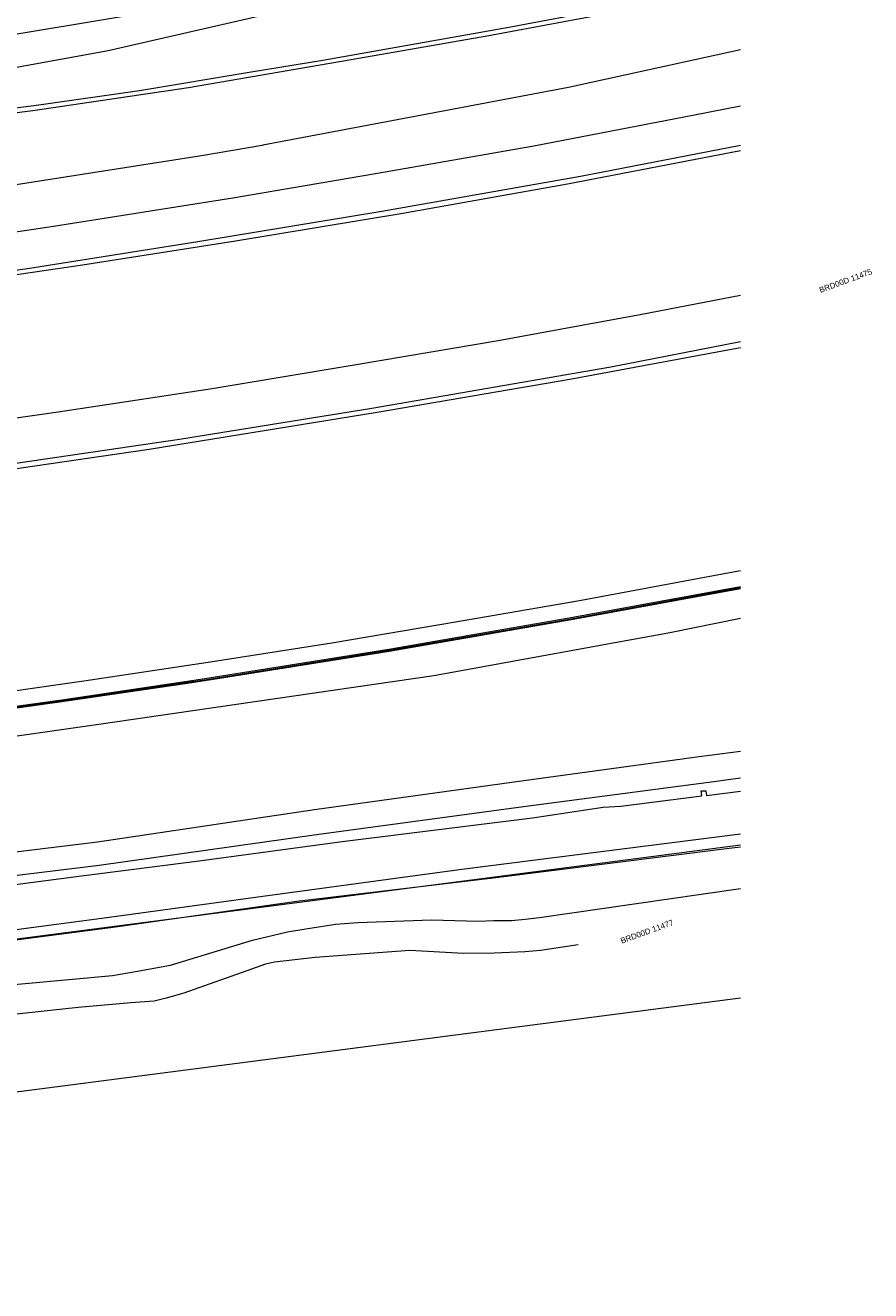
# Model space of a CAD drawing. Header units: metres. Extents: x 95652 to 96661, y 430734 to 431486.
# Tile 38 of 62: x 96553 to 96661, y 430823 to 430985. Entities that reach past the tile are written whole.
import ezdxf

# ---------------------------------------------------------------- set-up
doc = ezdxf.new("R2010")
doc.units = ezdxf.units.M
for name, color, linetype in [('BAR_TOPO', 7, 'CONTINUOUS'), ('BAR_WATER', 7, 'CONTINUOUS'), ('BAR_WEGEN', 7, 'CONTINUOUS'), ('BRK_Kadastrale percelen en nummers', 7, 'CONTINUOUS'), ('BRK_Kadatrale percelen', 7, 'CONTINUOUS')]:
    doc.layers.add(name, color=color, linetype=linetype)
doc.styles.add('NLCS-ISO', font='NLCS-ISO.ttf')

msp = doc.modelspace()

# ---------------------------------------------------------------- linework, layer by layer
at = {"layer": 'BAR_TOPO', "color": 8, "linetype": 'Continuous', "lineweight": 0, "ltscale": 0.01, "true_color": 0x707070, "flags": 128}
for points in [[(96438.98, 430968.78), (96464.67, 430971.46), (96481.13, 430973.06), (96498.46, 430975.32), (96532.41, 430980.24), (96566.46, 430985.88), (96601, 430993.05), (96636.96, 431001.79), (96644.44, 431003.9)], [(96644.44, 430981.47), (96622.49, 430976.68), (96583.5, 430969.3), (96583.39, 430969.28), (96575.65, 430967.94), (96544.34, 430963.05), (96512.85, 430958.83), (96487.97, 430955.91), (96448.54, 430951.87), (96416.95, 430949.18)], [(96415.92, 430883.07), (96439.9, 430884.88), (96463.61, 430887.01), (96487.26, 430889.44), (96510.9, 430892.17), (96534.52, 430895.18), (96558.13, 430898.47), (96573.85, 430900.8), (96576.07, 430901.12), (96599.59, 430904.88), (96623.05, 430908.95), (96644.44, 430912.87)], [(96644.44, 430912.97), (96623.03, 430909.05), (96599.57, 430904.98), (96576.07, 430901.22), (96573.84, 430900.9), (96558.12, 430898.57), (96534.51, 430895.28)], [(96534.54, 430895.08), (96558.15, 430898.37), (96573.87, 430900.7), (96576.07, 430901.02), (96599.6, 430904.78), (96623.07, 430908.85), (96644.44, 430912.77)], [(96644.44, 430891.96), (96639.17, 430891.28), (96616.77, 430888.23), (96590.09, 430884.54), (96562.4, 430880.4), (96535.53, 430877.14), (96513.4, 430874.92), (96485.78, 430872.31), (96464.36, 430870.09), (96434.78, 430866.9), (96420.69, 430866.91)], [(96644.44, 430881.42), (96635.7, 430880.3), (96608.89, 430876.91), (96583.48, 430873.45), (96562.96, 430870.68), (96541.04, 430867.77), (96514.99, 430864.74), (96500, 430863.06), (96492.36, 430862.21), (96463.59, 430859.38), (96444.19, 430857.54), (96417.9, 430855.53), (96413.16, 430855.39), (96412.21, 430856.07)]]:
    msp.add_lwpolyline(points, dxfattribs=at)
at = {"layer": 'BAR_WATER', "color": 8, "linetype": 'Continuous', "lineweight": 0, "ltscale": 0.01, "true_color": 0x707070, "flags": 128}
for points in [[(96644.44, 430888.57), (96641.04, 430888.11), (96616.72, 430884.92), (96590.34, 430881.34), (96562.6, 430877.43), (96536.12, 430874.21), (96514.43, 430871.68), (96486.3, 430868.37), (96464.52, 430866.35), (96435.45, 430863.86), (96430.32, 430863.75), (96423.66, 430862.97), (96421.16, 430863.11), (96419.76, 430863.29), (96418.63, 430863.7), (96416.21, 430864.29)], [(96542.43, 430873.76), (96560.37, 430876.11), (96575.37, 430878.02), (96593.61, 430880.48), (96617.9, 430883.51), (96626.89, 430884.87), (96629.18, 430885), (96639.49, 430886.29), (96639.42, 430886.94), (96640.01, 430886.97), (96640.08, 430886.37), (96644.44, 430886.91)], [(96412.79, 430862.38), (96412.26, 430861.7), (96411.05, 430859.59), (96410.9, 430858), (96411.51, 430856.03), (96412.34, 430854.76), (96413.57, 430854.27), (96416.18, 430853.99), (96418.06, 430853.21), (96422.4, 430853.74), (96436.2, 430854.88), (96457.94, 430857.11), (96480.87, 430859.07), (96500, 430861.07), (96500.84, 430861.16), (96520.75, 430863.99), (96543.44, 430866.83), (96564.69, 430869.58), (96587.81, 430872.87), (96612.85, 430875.87), (96642.64, 430879.59), (96644.44, 430879.82)]]:
    msp.add_lwpolyline(points, dxfattribs=at)
at = {"layer": 'BAR_WEGEN', "color": 8, "linetype": 'Continuous', "lineweight": 0, "ltscale": 0.01, "true_color": 0x707070, "flags": 128}
for points in [[(96438.98, 430968.78), (96462.83, 430970.2), (96484.52, 430971.65), (96510.89, 430974.02), (96530.31, 430975.94), (96546.66, 430978.29), (96563.73, 430981.4), (96583.83, 430985.99), (96599.85, 430989.79), (96617.83, 430993.44), (96644.44, 430998.48)], [(96644.44, 430989.38), (96637.9, 430988.07), (96612.3, 430983.27), (96594.76, 430980.19), (96574.02, 430976.65), (96554.14, 430973.71), (96535.01, 430971.28), (96516.9, 430969.33), (96500.13, 430967.87), (96480.57, 430966.29), (96462.57, 430965.09), (96445.96, 430964.1), (96442.67, 430963.93), (96441.02, 430963.75), (96436.08, 430963.49), (96424.41, 430962.83), (96419.14, 430962.67), (96416.89, 430962.76), (96412.79, 430962.62)], [(96644.44, 430990.05), (96640.23, 430989.21), (96629.11, 430986.99), (96614.86, 430984.32), (96605.75, 430982.69), (96591.12, 430980.12), (96581.98, 430978.61), (96567.73, 430976.24), (96554.92, 430974.4), (96539.82, 430972.46), (96529.02, 430971.14), (96510.66, 430969.31), (96498.71, 430968.26), (96484.2, 430967.1), (96470.27, 430966.12), (96458.34, 430965.4), (96436.44, 430964.12), (96430.45, 430963.87), (96421.78, 430963.26), (96419.1, 430963.1), (96419.06, 430964.7), (96416.85, 430964.6)], [(96421.1, 430943.15), (96425.29, 430943.56), (96437.5, 430944.6), (96460.52, 430946.81), (96484.64, 430949.43), (96507.3, 430952.1), (96535.22, 430955.77), (96556.78, 430958.98), (96579.67, 430962.6), (96598.13, 430965.76), (96618.05, 430969.22), (96638.57, 430973.18), (96644.44, 430974.34)], [(96644.44, 430968.58), (96622.34, 430964.33), (96601.35, 430960.6), (96579.73, 430957.01), (96560.47, 430954), (96537.83, 430950.71), (96517.24, 430947.94), (96496.17, 430945.37), (96475.13, 430942.97), (96454.76, 430940.91), (96437.36, 430939.25), (96424.34, 430938.18), (96412.5, 430937.21)], [(96644.44, 430969.29), (96624.01, 430965.32), (96598.65, 430960.85), (96575.19, 430957), (96553.47, 430953.56), (96528.68, 430950.16), (96505.48, 430947.09), (96480.25, 430944.17), (96457.31, 430941.84), (96436.01, 430939.85), (96422.69, 430938.73), (96418, 430938.39)], [(96412.25, 430919.32), (96415.41, 430919.54), (96431, 430920.67), (96437.81, 430921.29), (96451.74, 430922.64), (96470.29, 430924.42), (96486.85, 430926.23), (96504.25, 430928.26), (96522.98, 430930.58), (96538.62, 430932.63), (96557.38, 430935.29), (96577.02, 430938.28), (96595.63, 430941.39), (96613.53, 430944.4), (96631.85, 430947.74), (96644.44, 430950.17)], [(96644.44, 430944.22), (96627.87, 430941.01), (96597.37, 430935.73), (96572.87, 430931.78), (96547.58, 430928.07), (96525.41, 430925.03), (96499.6, 430921.8), (96477.72, 430919.41), (96452.3, 430917), (96434.21, 430915.28), (96426.85, 430914.55), (96417.14, 430913.71), (96412.22, 430913.36)], [(96644.44, 430943.47), (96622.66, 430939.44), (96598.09, 430935.2), (96568.99, 430930.48), (96543.86, 430926.85), (96519.19, 430923.57), (96493.08, 430920.42), (96472.45, 430918.23), (96445.96, 430915.63), (96434.45, 430914.69), (96423.73, 430913.79), (96413.78, 430913), (96412.21, 430912.91)], [(96411.81, 430884.82), (96415.83, 430885.09), (96429.08, 430886.21), (96444.97, 430887.46), (96460.86, 430888.89), (96476.77, 430890.58), (96492.64, 430892.28), (96508.59, 430894.06), (96524.43, 430896), (96544.87, 430898.72), (96560.63, 430900.98), (96576.5, 430903.38), (96592.27, 430905.84), (96608.05, 430908.49), (96623.88, 430911.23), (96639.84, 430914.2), (96644.44, 430915.05)], [(96644.44, 430908.94), (96635.43, 430907.09), (96605.32, 430901.64), (96562.25, 430895.37), (96519.91, 430889.35), (96483.6, 430884.67), (96435.04, 430879.99), (96422.09, 430878.98), (96419.01, 430879.45)], [(96547.56, 430861.86), (96564.32, 430863.38), (96567.25, 430863.89), (96571.69, 430864.7), (96582.16, 430867.89), (96586.62, 430868.96), (96588.99, 430869.34), (96592.76, 430869.94), (96595.61, 430870.16), (96604.99, 430870.49), (96610.97, 430870.33), (96612.95, 430870.4), (96615.21, 430870.42), (96616.96, 430870.59), (96618.77, 430870.79), (96639.41, 430873.78), (96644.44, 430874.49)], [(96623.73, 430867.31), (96618.89, 430866.59), (96616.97, 430866.4), (96612.98, 430866.22), (96609.08, 430866.18), (96602.24, 430866.57), (96590.18, 430865.69), (96584.98, 430865.08), (96583.83, 430864.83), (96582.03, 430864.19), (96573.41, 430861.14), (96571.17, 430860.51), (96569.61, 430860.13), (96566.66, 430859.89), (96559.94, 430859.31), (96544.56, 430857.63)]]:
    msp.add_lwpolyline(points, dxfattribs=at)
at = {"layer": 'BRK_Kadastrale percelen en nummers', "color": 75, "lineweight": 5, "ltscale": 3.900864, "true_color": 0x739642, "flags": 128}
for points in [[(96644.44, 430880), (96634.36, 430878.68), (96526.56, 430864.73), (96413.2, 430853.79), (96412.55, 430854.6), (96411.97, 430855.45), (96411.44, 430856.34), (96410.98, 430857.27), (96410.58, 430858.23), (96410.25, 430859.21), (96409.99, 430860.21), (96409.8, 430861.23), (96409.68, 430862.26), (96409.63, 430863.29), (96409.66, 430864.33), (96407.07, 430864.22)], [(96396.81, 430823.39), (96472.71, 430823.18), (96472.84, 430840.2), (96552.71, 430848.65), (96644.44, 430860.54)]]:
    msp.add_lwpolyline(points, dxfattribs=at)
at = {"layer": 'BRK_Kadatrale percelen', "color": 75, "linetype": 'Continuous', "lineweight": 5, "ltscale": 0.01, "true_color": 0x739642, "flags": 128}
for points in [[(96644.44, 430880), (96634.36, 430878.68), (96526.56, 430864.73), (96413.2, 430853.79), (96412.55, 430854.6), (96411.97, 430855.45), (96411.44, 430856.34), (96410.98, 430857.27), (96410.58, 430858.23), (96410.25, 430859.21), (96409.99, 430860.21), (96409.8, 430861.23), (96409.68, 430862.26), (96409.63, 430863.29), (96409.66, 430864.33), (96407.07, 430864.22)], [(96396.81, 430823.39), (96472.71, 430823.18), (96472.84, 430840.2), (96552.71, 430848.65), (96644.44, 430860.54)]]:
    msp.add_lwpolyline(points, dxfattribs=at)

# ---------------------------------------------------------------- texts
at = {"layer": 'BRK_Kadastrale percelen en nummers', "color": 8, "true_color": 0x707070, "char_height": 0.725, "attachment_point": 5, "rotation": 20, "style": 'NLCS-ISO'}
for s, insert in [('{{\\fArial|b0|i0;BRD00D 11475}}', (96657.84, 430952.01)), ('{{\\fArial|b0|i0;BRD00D 11477}}', (96632.49, 430868.99))]:
    msp.add_mtext(s, dxfattribs=dict(at, insert=insert))

doc.saveas('drawing.dxf')
